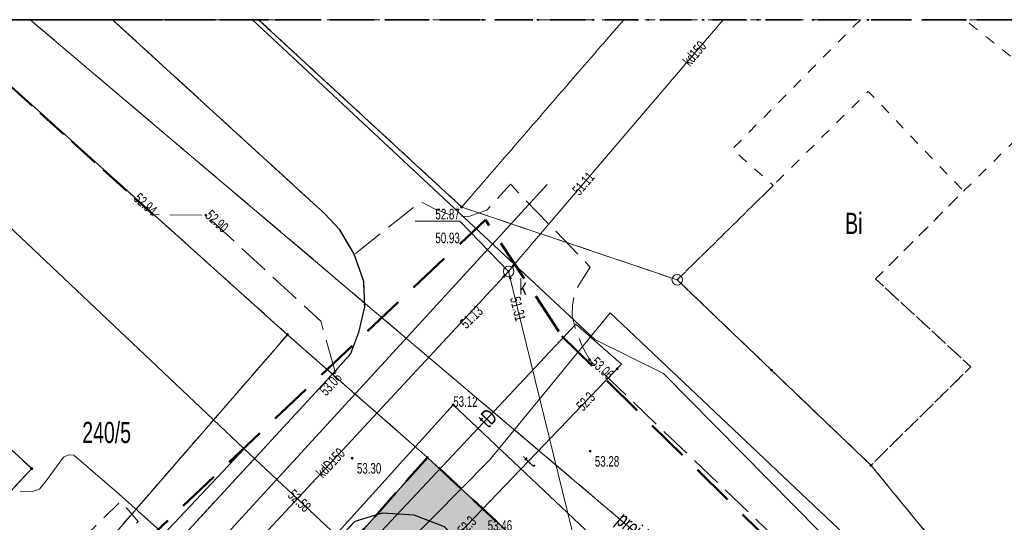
# Model space of a CAD drawing. Header units: metres. Extents: x 5507784 to 5508297, y 5948658 to 5948992.
# Tile 71 of 98: x 5508077 to 5508123, y 5948968 to 5948992. Entities that reach past the tile are written whole.
import ezdxf
from ezdxf.enums import TextEntityAlignment as Align

# ---------------------------------------------------------------- set-up
doc = ezdxf.new("R2010")
doc.units = ezdxf.units.M
for name, pattern in [('2', [0.9, 0.6, -0.3]), ('L_0_02', [0]), ('L_0_03', [1, 0.5, -0.5]), ('L_0_04', [1.5, 1, -0.5]), ('L_0_06', [2, 1.5, -0.5]), ('L_0_0C', [3, 2, -1]), ('L_0_4E', [2.5, 1.5, -1]), ('L_0_B1', [2.5, 1.5, -0.5, 0, -0.5])]:
    doc.linetypes.add(name, pattern=pattern)
doc.layers.get('0').update_dxf_attribs({"linetype": 'CONTINUOUS', "lineweight": 18})
for name, color, linetype, lineweight in [('1_granice_dzialek', 1, 'CONTINUOUS', 5), ('1_nawierzchnie', 253, 'CONTINUOUS', 5), ('EGB_DzialkaEwidencyjna', 7, 'L_0_02', 18), ('EGB_JednostkaEwidencyjna', 7, 'CONTINUOUS', 18), ('EGB_KonturUzytkuGruntowego', 96, 'L_0_03', 18), ('EGB_ObrebEwidencyjny', 7, 'CONTINUOUS', 18), ('EGB_PunktGraniczny', 7, 'CONTINUOUS', 18), ('GES_PrzewodElektroenergetyczny', 1, 'CONTINUOUS', 18), ('GES_PrzewodGazowy', 52, 'CONTINUOUS', 18), ('GES_PrzewodKanalizacyjny', 36, 'CONTINUOUS', 18), ('GES_PrzewodKanalizacyjny-Projektowany', 36, 'CONTINUOUS', 18), ('GES_PrzewodTelekomunikacyjny', 30, 'CONTINUOUS', 18), ('GES_PrzewodWodociagowy', 5, 'CONTINUOUS', 18), ('GES_Rzedna', 7, 'CONTINUOUS', 18), ('GES_UrzadzeniaSiecKanalizacyjna_P', 7, 'CONTINUOUS', 18), ('OT_Komunikacja', 7, 'CONTINUOUS', 18), ('OT_Rzedna', 7, 'CONTINUOUS', 18), ('OT_ZagospodarowanieTerenu', 7, 'CONTINUOUS', 18), ('OTKC', 7, 'CONTINUOUS', 13), ('OTKJ', 7, 'CONTINUOUS', 13), ('OTKK', 7, 'CONTINUOUS', 13), ('OTKU', 7, 'CONTINUOUS', 13), ('OTRS', 7, 'CONTINUOUS', 13), ('OTZK', 7, 'CONTINUOUS', 13), ('SUEP', 7, 'CONTINUOUS', 13), ('SUGP', 7, 'CONTINUOUS', 18), ('SUKP', 7, 'CONTINUOUS', 13), ('SUKS', 7, 'CONTINUOUS', 13), ('SUTP', 7, 'CONTINUOUS', 13), ('SUWP', 7, 'CONTINUOUS', 13), ('Zakres', 5, 'L_0_0C', 50)]:
    doc.layers.add(name, color=color, linetype=linetype, lineweight=lineweight)
doc.styles.get("Standard").update_dxf_attribs({"font": 'arial.ttf'})
pattern_1 = [(45, (193.67899, 0), (-0.0220970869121, 0.06629126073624), [0, -0.0625])]

# ---------------------------------------------------------------- blocks, each defined once
blk = doc.blocks.new('L_0_02_2')
at = {"color": 0}
blk.add_point((0, 0), dxfattribs=at)
blk = doc.blocks.new('L_0_02_1')
at = {"color": 0}
blk.add_point((0, 0), dxfattribs=at)
blk = doc.blocks.new('EGPG_N')
at = {"linetype": 'Continuous', "lineweight": 13}
blk.add_hatch(color=0, dxfattribs=at).paths.add_polyline_path([(0, -0.1, 1), (0, 0.1, 1)])
at = {"color": 0, "linetype": 'Continuous', "lineweight": 13}
blk.add_circle((0, 0), 0.1, dxfattribs=at)
blk = doc.blocks.new('EGPG_S')
at = {"color": 0, "linetype": 'Continuous', "lineweight": 18}
blk.add_circle((0, 0), 0.5, dxfattribs=at)
blk = doc.blocks.new('SUPS01_07')
at = {"linetype": 'Continuous', "lineweight": 13}
blk.add_hatch(color=0, dxfattribs=at).paths.add_polyline_path([(0, -0.091, 1), (0, 0.091, 1)])
at = {"color": 0, "linetype": 'Continuous', "lineweight": 13}
blk.add_circle((0, 0), 0.0906, dxfattribs=at)
blk = doc.blocks.new('SUPS01_05')
at = {"linetype": 'Continuous', "lineweight": 13}
blk.add_hatch(color=0, dxfattribs=at).paths.add_polyline_path([(0, -0.091, 1), (0, 0.091, 1)])
at = {"color": 0, "linetype": 'Continuous', "lineweight": 13}
blk.add_circle((0, 0), 0.0906, dxfattribs=at)
blk = doc.blocks.new('SUKS')
at = {"color": 0, "linetype": 'Continuous', "lineweight": 18}
blk.add_circle((0, 0), 0.5, dxfattribs=at)
blk = doc.blocks.new('OTRS')
at = {"linetype": 'Continuous', "lineweight": 13}
blk.add_hatch(color=0, dxfattribs=at).paths.add_polyline_path([(0, -0.091, 1), (0, 0.091, 1)])
at = {"color": 0, "linetype": 'Continuous', "lineweight": 13}
blk.add_circle((0, 0), 0.0906, dxfattribs=at)

msp = doc.modelspace()

# ---------------------------------------------------------------- hatches: boundary and pattern name
at = {"layer": '1_nawierzchnie', "linetype": 'Continuous', "ltscale": 0.5, "true_color": 0x636466}
h = msp.add_hatch(dxfattribs=at)
h.set_pattern_fill('DOTS', color=251, angle=45)
h.set_pattern_definition(pattern_1)
h.paths.add_polyline_path([(5508093.586, 5948968.211), (5508093.879, 5948968.3), (5508095.359, 5948968.21), (5508096.789, 5948967.65), (5508102.278, 5948962.233), (5508104.716, 5948959.828), (5508115.779, 5948948.91), (5508118.809, 5948949.798), (5508095.999, 5948970.92)])
h = msp.add_hatch(dxfattribs=at)
h.set_pattern_fill('DOTS', color=251, angle=45)
h.set_pattern_definition(pattern_1)
h.paths.add_polyline_path([(5508096.789, 5948967.65), (5508115.779, 5948948.91), (5508118.809, 5948949.798), (5508119.803, 5948948.877), (5508117.559, 5948948.02), (5508115.299, 5948947.38), (5508113.809, 5948948.78), (5508102.95, 5948959.643), (5508097.099, 5948965.52), (5508095.389, 5948965.76), (5508093.369, 5948966.3), (5508079.539, 5948951.092), (5508078.519, 5948949.97), (5508078.179, 5948947.7), (5508078.489, 5948945.49), (5508079.129, 5948944.94), (5508083.822, 5948936.413), (5508093.579, 5948919.427), (5508093.269, 5948919.1), (5508076.419, 5948948.94), (5508093.586, 5948968.211), (5508093.879, 5948968.3), (5508095.359, 5948968.21)])

# ---------------------------------------------------------------- linework, layer by layer
at = {"layer": '1_granice_dzialek', "color": 251, "linetype": '2', "lineweight": 50, "ltscale": 2.5, "true_color": 0x636466}
msp.add_lwpolyline([(5508076.419, 5948948.94), (5508093.269, 5948919.1), (5508120.729, 5948948.02), (5508095.999, 5948970.92)], close=True, dxfattribs=at)
at = {"layer": 'EGB_DzialkaEwidencyjna', "linetype": 'CONTINUOUS', "lineweight": 18}
for p, q in [((5508077.289, 5948970.39), (5508054.412, 5948991.6)), ((5508072.822, 5948991.6), (5508089.379, 5948976.72)), ((5508089.379, 5948976.72), (5508072.822, 5948991.6)), ((5508072.822, 5948991.6), (5508088.019, 5948991.6)), ((5508088.019, 5948991.6), (5508097.619, 5948982.75)), ((5508097.619, 5948982.75), (5508107.809, 5948979.31)), ((5508107.809, 5948979.31), (5508112.269, 5948975.04)), ((5508089.379, 5948976.72), (5508069.649, 5948953.99)), ((5508069.649, 5948953.99), (5508089.379, 5948976.72)), ((5508089.379, 5948976.72), (5508095.999, 5948970.92)), ((5508095.999, 5948970.92), (5508089.379, 5948976.72)), ((5508112.269, 5948975.04), (5508116.969, 5948970.55)), ((5508076.419, 5948948.94), (5508095.999, 5948970.92)), ((5508095.999, 5948970.92), (5508076.419, 5948948.94)), ((5508095.999, 5948970.92), (5508120.729, 5948948.02)), ((5508120.729, 5948948.02), (5508095.999, 5948970.92)), ((5508068.999, 5948961.51), (5508077.289, 5948970.39)), ((5508116.969, 5948970.55), (5508123.529, 5948962.57))]:
    msp.add_line(p, q, dxfattribs=at)
at = {"layer": 'EGB_JednostkaEwidencyjna', "color": 251, "linetype": 'L_0_B1', "lineweight": 35, "true_color": 0x636466, "flags": 128}
msp.add_lwpolyline([(5508041.979, 5948991.6), (5508149.679, 5948991.6), (5508149.379, 5948885), (5508040.179, 5948885)], close=True, dxfattribs=at)
at = {"layer": 'EGB_KonturUzytkuGruntowego', "color": 251, "linetype": 'L_0_03', "lineweight": 18, "true_color": 0x636466, "flags": 128}
for points in [[(5508041.895, 5948986.653), (5508068.999, 5948961.51), (5508077.289, 5948970.39), (5508054.412, 5948991.6), (5508072.822, 5948991.6), (5508089.379, 5948976.72), (5508069.649, 5948953.99), (5508049.679, 5948974.89), (5508041.823, 5948982.381)], [(5508068.999, 5948961.51), (5508041.895, 5948986.653), (5508041.979, 5948991.6), (5508054.412, 5948991.6), (5508077.289, 5948970.39)], [(5508088.019, 5948991.6), (5508097.619, 5948982.75), (5508107.809, 5948979.31), (5508112.269, 5948975.04), (5508116.969, 5948970.55), (5508123.529, 5948962.57), (5508127.629, 5948958.69), (5508131.619, 5948954.93), (5508135.639, 5948951.14), (5508139.769, 5948947.24), (5508149.528, 5948938.036), (5508149.48, 5948920.855), (5508147.879, 5948922.48), (5508120.729, 5948948.02), (5508095.999, 5948970.92), (5508089.379, 5948976.72), (5508072.822, 5948991.6)], [(5508105.282, 5948991.6), (5508097.619, 5948982.75), (5508088.019, 5948991.6)], [(5508116.47, 5948991.6), (5508110.419, 5948985.49), (5508112.349, 5948983.77), (5508107.809, 5948979.31), (5508097.619, 5948982.75), (5508105.282, 5948991.6)], [(5508149.679, 5948991.6), (5508149.62, 5948970.529), (5508136.169, 5948959.8), (5508132.149, 5948963.55), (5508127.979, 5948967.42), (5508123.529, 5948962.57), (5508116.969, 5948970.55), (5508121.689, 5948975.2), (5508117.189, 5948979.35), (5508121.349, 5948983.5), (5508125.919, 5948988.01), (5508127.349, 5948989.43), (5508129.313, 5948991.6)], [(5508125.919, 5948988.01), (5508121.397, 5948991.6), (5508124.597, 5948991.6), (5508127.349, 5948989.43)], [(5508117.189, 5948979.35), (5508121.689, 5948975.2), (5508116.969, 5948970.55), (5508112.269, 5948975.04), (5508107.809, 5948979.31), (5508112.349, 5948983.77), (5508116.839, 5948988.21), (5508121.349, 5948983.5)], [(5508041.823, 5948982.381), (5508049.679, 5948974.89), (5508069.649, 5948953.99), (5508089.379, 5948976.72), (5508095.999, 5948970.92), (5508076.419, 5948948.94), (5508093.269, 5948919.1), (5508108.689, 5948894.29), (5508113.689, 5948887.7), (5508116.241, 5948885), (5508089.093, 5948885), (5508067.769, 5948925.56), (5508058.569, 5948942.39), (5508043.139, 5948961.95), (5508041.504, 5948963.462)]]:
    msp.add_lwpolyline(points, close=True, dxfattribs=at)
at = {"layer": 'EGB_ObrebEwidencyjny', "color": 251, "linetype": 'L_0_4E', "lineweight": 35, "true_color": 0x636466, "flags": 128}
msp.add_lwpolyline([(5508041.979, 5948991.6), (5508149.679, 5948991.6), (5508149.379, 5948885), (5508040.179, 5948885)], close=True, dxfattribs=at)
at = {"layer": 'EGB_PunktGraniczny', "color": 251, "true_color": 0x636466}
for p in [(5508097.619, 5948982.75), (5508107.809, 5948979.31), (5508089.379, 5948976.72), (5508112.269, 5948975.04), (5508095.999, 5948970.92), (5508077.289, 5948970.39), (5508116.969, 5948970.55)]:
    msp.add_point(p, dxfattribs=at)
at = {"layer": 'GES_PrzewodElektroenergetyczny', "color": 251, "linetype": 'Continuous', "lineweight": 18, "true_color": 0x636466, "flags": 128}
for points in [[(5508149.513, 5948932.657), (5508145.789, 5948936.43), (5508137.679, 5948944.62), (5508136.789, 5948945.71), (5508129.749, 5948952.92), (5508118.269, 5948963.64), (5508107.159, 5948974.89), (5508103.909, 5948976.49), (5508087.725, 5948991.6)], [(5508086.679, 5948961.73), (5508097.219, 5948973.41), (5508121.699, 5948950.28), (5508139.269, 5948933.49)], [(5508076.749, 5948969.32), (5508077.329, 5948969.31), (5508077.659, 5948969.42), (5508077.979, 5948969.82), (5508078.799, 5948970.94), (5508079.039, 5948971.05), (5508079.289, 5948971.03), (5508081.419, 5948969.18), (5508096.829, 5948955.42), (5508108.059, 5948944.49), (5508108.039, 5948944.27), (5508106.999, 5948943.13), (5508107.049, 5948942.87), (5508108.949, 5948941.1)]]:
    msp.add_lwpolyline(points, dxfattribs=at)
at = {"layer": 'GES_PrzewodGazowy', "color": 251, "linetype": 'Continuous', "lineweight": 18, "true_color": 0x636466, "flags": 128}
for points in [[(5508065.891, 5948991.6), (5508087.339, 5948971.33)], [(5508087.339, 5948971.33), (5508072.569, 5948955.67), (5508071.879, 5948954.94)], [(5508087.339, 5948971.33), (5508093.759, 5948965.29), (5508095.199, 5948962.88), (5508095.399, 5948921.53), (5508102.329, 5948909.51), (5508109.379, 5948897.28), (5508106.029, 5948895.36), (5508112.001, 5948885)]]:
    msp.add_lwpolyline(points, dxfattribs=at)
at = {"layer": 'GES_PrzewodKanalizacyjny', "color": 251, "linetype": 'Continuous', "lineweight": 18, "true_color": 0x636466, "flags": 128}
for points in [[(5508099.839, 5948979.71), (5508100.059, 5948979.97), (5508109.986, 5948991.6)], [(5508099.839, 5948979.71), (5508087.849, 5948966.82)], [(5508099.839, 5948979.71), (5508111.549, 5948931.97)]]:
    msp.add_lwpolyline(points, dxfattribs=at)
at = {"layer": 'GES_PrzewodKanalizacyjny-Projektowany', "color": 251, "linetype": 'L_0_06', "lineweight": 18, "true_color": 0x636466, "flags": 128}
msp.add_lwpolyline([(5508077.216, 5948991.6), (5508104.819, 5948968.24), (5508110.979, 5948963.04)], dxfattribs=at)
at = {"layer": 'GES_PrzewodTelekomunikacyjny', "color": 251, "linetype": 'Continuous', "lineweight": 18, "true_color": 0x636466, "flags": 128}
for points in [[(5508138.459, 5948945.78), (5508104.639, 5948977.75), (5508098.929, 5948970.79), (5508080.399, 5948952.05)], [(5508076.249, 5948948.28), (5508081.679, 5948954.5), (5508103.009, 5948977.22), (5508105.169, 5948975.32)], [(5508105.169, 5948975.32), (5508096.749, 5948966.54)]]:
    msp.add_lwpolyline(points, dxfattribs=at)
at = {"layer": 'GES_PrzewodWodociagowy', "color": 251, "linetype": 'Continuous', "lineweight": 18, "true_color": 0x636466, "flags": 128}
msp.add_lwpolyline([(5508069.319, 5948948.58), (5508101.659, 5948983.82)], dxfattribs=at)
at = {"layer": 'GES_Rzedna', "color": 251, "linetype": 'Continuous', "lineweight": 13, "true_color": 0x636466, "flags": 128}
msp.add_lwpolyline([(5508095.42, 5948982.077), (5508097.529, 5948982.077), (5508099.839, 5948979.71)], dxfattribs=at)
at = {"layer": 'OT_Komunikacja', "color": 251, "linetype": 'L_0_06', "lineweight": 18, "true_color": 0x636466, "flags": 128}
for points in [[(5508081.116, 5948991.6), (5508091.149, 5948982.43), (5508091.829, 5948981.7), (5508092.529, 5948980.51), (5508092.979, 5948979.24), (5508093.019, 5948978.03), (5508092.739, 5948976.82), (5508092.369, 5948975.82), (5508091.629, 5948974.98), (5508090.959, 5948977.35), (5508085.529, 5948982.36), (5508082.999, 5948982.39), (5508072.785, 5948991.6)], [(5508149.492, 5948925.142), (5508148.859, 5948924.54), (5508139.219, 5948933.77), (5508137.159, 5948935.62), (5508135.059, 5948937.57), (5508121.719, 5948950.65), (5508115.779, 5948948.91), (5508096.789, 5948967.65), (5508095.359, 5948968.21), (5508093.879, 5948968.3), (5508092.589, 5948967.91), (5508086.679, 5948961.73), (5508075.429, 5948949.71), (5508070.139, 5948953.58), (5508071.409, 5948953.94), (5508072.909, 5948954.73), (5508091.629, 5948974.98), (5508092.369, 5948975.82), (5508092.739, 5948976.82), (5508093.019, 5948978.03), (5508092.979, 5948979.24), (5508092.529, 5948980.51), (5508095.689, 5948983), (5508096.359, 5948982.65), (5508097.149, 5948982.35), (5508097.949, 5948982.3), (5508098.809, 5948982.6), (5508099.919, 5948983.83), (5508103.699, 5948979.91), (5508103.199, 5948979.14), (5508102.959, 5948978.69), (5508102.859, 5948978.12), (5508102.839, 5948977.61), (5508102.969, 5948977.09), (5508103.329, 5948976.14), (5508103.659, 5948975.54), (5508103.759, 5948975.42), (5508119.489, 5948960.39), (5508143.109, 5948937.76), (5508149.51, 5948931.665)]]:
    msp.add_lwpolyline(points, close=True, dxfattribs=at)
at = {"layer": 'OT_Komunikacja', "color": 251, "linetype": 'Continuous', "lineweight": 25, "true_color": 0x636466, "flags": 128}
for points in [[(5508081.116, 5948991.6), (5508091.149, 5948982.43), (5508091.829, 5948981.7), (5508092.529, 5948980.51), (5508092.979, 5948979.24), (5508093.019, 5948978.03), (5508092.739, 5948976.82), (5508092.369, 5948975.82), (5508091.629, 5948974.98)], [(5508070.139, 5948953.58), (5508071.409, 5948953.94), (5508072.909, 5948954.73), (5508091.629, 5948974.98)], [(5508086.679, 5948961.73), (5508092.589, 5948967.91), (5508093.879, 5948968.3), (5508095.359, 5948968.21), (5508096.789, 5948967.65), (5508115.779, 5948948.91), (5508121.719, 5948950.65), (5508135.059, 5948937.57)]]:
    msp.add_lwpolyline(points, dxfattribs=at)
at = {"layer": 'OT_Komunikacja', "color": 251, "linetype": 'L_0_04', "lineweight": 18, "true_color": 0x636466, "flags": 128}
msp.add_lwpolyline([(5508132.409, 5948935.45), (5508133.319, 5948937.07), (5508121.629, 5948948.22), (5508120.829, 5948949.25), (5508117.559, 5948948.02), (5508113.809, 5948948.78), (5508111.669, 5948950.96), (5508110.499, 5948952.06), (5508097.099, 5948965.52), (5508095.389, 5948965.76), (5508093.369, 5948966.3), (5508090.899, 5948963.62), (5508089.489, 5948962.06), (5508088.209, 5948960.63), (5508078.519, 5948949.97), (5508078.179, 5948947.7), (5508075.429, 5948949.71), (5508086.679, 5948961.73), (5508092.589, 5948967.91), (5508093.879, 5948968.3), (5508095.359, 5948968.21), (5508096.789, 5948967.65), (5508115.779, 5948948.91), (5508121.719, 5948950.65), (5508135.059, 5948937.57), (5508137.159, 5948935.62), (5508139.219, 5948933.77), (5508137.639, 5948933.07), (5508135.599, 5948932.26)], close=True, dxfattribs=at)
at = {"layer": 'OT_Rzedna', "color": 251, "true_color": 0x636466}
for p in [(5508103.689, 5948971.21), (5508092.439, 5948970.88)]:
    msp.add_point(p, dxfattribs=at)
at = {"layer": 'OT_ZagospodarowanieTerenu', "color": 251, "linetype": 'L_0_04', "lineweight": 18, "true_color": 0x636466, "flags": 128}
msp.add_lwpolyline([(5508078.879, 5948964.17), (5508072.309, 5948957.1), (5508070.029, 5948957.53), (5508067.429, 5948958.37), (5508065.369, 5948959.39), (5508063.369, 5948960.54), (5508064.619, 5948960.74), (5508069.769, 5948958.76), (5508073.849, 5948961.42), (5508081.499, 5948968.84), (5508082.329, 5948967.9)], close=True, dxfattribs=at)
at = {"layer": 'OTKC', "color": 251, "linetype": 'L_0_04', "lineweight": 18, "true_color": 0x636466, "flags": 128}
msp.add_lwpolyline([(5508132.409, 5948935.45), (5508133.319, 5948937.07), (5508121.629, 5948948.22), (5508120.829, 5948949.25), (5508117.559, 5948948.02), (5508113.809, 5948948.78), (5508111.669, 5948950.96), (5508110.499, 5948952.06), (5508097.099, 5948965.52), (5508095.389, 5948965.76), (5508093.369, 5948966.3), (5508090.899, 5948963.62), (5508089.489, 5948962.06), (5508088.209, 5948960.63), (5508078.519, 5948949.97), (5508078.179, 5948947.7), (5508075.429, 5948949.71), (5508086.679, 5948961.73), (5508092.589, 5948967.91), (5508093.879, 5948968.3), (5508095.359, 5948968.21), (5508096.789, 5948967.65), (5508115.779, 5948948.91), (5508121.719, 5948950.65), (5508135.059, 5948937.57), (5508137.159, 5948935.62), (5508139.219, 5948933.77), (5508137.639, 5948933.07), (5508135.599, 5948932.26)], close=True, dxfattribs=at)
at = {"layer": 'OTKJ', "color": 251, "linetype": 'L_0_06', "lineweight": 18, "true_color": 0x636466, "flags": 128}
msp.add_lwpolyline([(5508149.492, 5948925.142), (5508148.859, 5948924.54), (5508139.219, 5948933.77), (5508137.159, 5948935.62), (5508135.059, 5948937.57), (5508121.719, 5948950.65), (5508115.779, 5948948.91), (5508096.789, 5948967.65), (5508095.359, 5948968.21), (5508093.879, 5948968.3), (5508092.589, 5948967.91), (5508086.679, 5948961.73), (5508075.429, 5948949.71), (5508070.139, 5948953.58), (5508071.409, 5948953.94), (5508072.909, 5948954.73), (5508091.629, 5948974.98), (5508092.369, 5948975.82), (5508092.739, 5948976.82), (5508093.019, 5948978.03), (5508092.979, 5948979.24), (5508092.529, 5948980.51), (5508095.689, 5948983), (5508096.359, 5948982.65), (5508097.149, 5948982.35), (5508097.949, 5948982.3), (5508098.809, 5948982.6), (5508099.919, 5948983.83), (5508103.699, 5948979.91), (5508103.199, 5948979.14), (5508102.959, 5948978.69), (5508102.859, 5948978.12), (5508102.839, 5948977.61), (5508102.969, 5948977.09), (5508103.329, 5948976.14), (5508103.659, 5948975.54), (5508103.759, 5948975.42), (5508119.489, 5948960.39), (5508143.109, 5948937.76), (5508149.51, 5948931.665)], close=True, dxfattribs=at)
at = {"layer": 'OTKK', "color": 251, "linetype": 'Continuous', "lineweight": 25, "true_color": 0x636466, "flags": 128}
for points in [[(5508081.116, 5948991.6), (5508091.149, 5948982.43), (5508091.829, 5948981.7), (5508092.529, 5948980.51), (5508092.979, 5948979.24), (5508093.019, 5948978.03), (5508092.739, 5948976.82), (5508092.369, 5948975.82), (5508091.629, 5948974.98)], [(5508070.139, 5948953.58), (5508071.409, 5948953.94), (5508072.909, 5948954.73), (5508091.629, 5948974.98)], [(5508086.679, 5948961.73), (5508092.589, 5948967.91), (5508093.879, 5948968.3), (5508095.359, 5948968.21), (5508096.789, 5948967.65), (5508115.779, 5948948.91), (5508121.719, 5948950.65), (5508135.059, 5948937.57)]]:
    msp.add_lwpolyline(points, dxfattribs=at)
at = {"layer": 'OTKU', "color": 251, "linetype": 'L_0_06', "lineweight": 18, "true_color": 0x636466, "flags": 128}
msp.add_lwpolyline([(5508081.116, 5948991.6), (5508091.149, 5948982.43), (5508091.829, 5948981.7), (5508092.529, 5948980.51), (5508092.979, 5948979.24), (5508093.019, 5948978.03), (5508092.739, 5948976.82), (5508092.369, 5948975.82), (5508091.629, 5948974.98), (5508090.959, 5948977.35), (5508085.529, 5948982.36), (5508082.999, 5948982.39), (5508072.785, 5948991.6)], close=True, dxfattribs=at)
at = {"layer": 'OTZK', "color": 251, "linetype": 'L_0_04', "lineweight": 18, "true_color": 0x636466, "flags": 128}
msp.add_lwpolyline([(5508078.879, 5948964.17), (5508072.309, 5948957.1), (5508070.029, 5948957.53), (5508067.429, 5948958.37), (5508065.369, 5948959.39), (5508063.369, 5948960.54), (5508064.619, 5948960.74), (5508069.769, 5948958.76), (5508073.849, 5948961.42), (5508081.499, 5948968.84), (5508082.329, 5948967.9)], close=True, dxfattribs=at)
at = {"layer": 'SUEP', "color": 251, "linetype": 'Continuous', "lineweight": 18, "true_color": 0x636466, "flags": 128}
for points in [[(5508149.513, 5948932.657), (5508145.789, 5948936.43), (5508137.679, 5948944.62), (5508136.789, 5948945.71), (5508129.749, 5948952.92), (5508118.269, 5948963.64), (5508107.159, 5948974.89), (5508103.909, 5948976.49), (5508087.725, 5948991.6)], [(5508086.679, 5948961.73), (5508097.219, 5948973.41), (5508121.699, 5948950.28), (5508139.269, 5948933.49)], [(5508076.749, 5948969.32), (5508077.329, 5948969.31), (5508077.659, 5948969.42), (5508077.979, 5948969.82), (5508078.799, 5948970.94), (5508079.039, 5948971.05), (5508079.289, 5948971.03), (5508081.419, 5948969.18), (5508096.829, 5948955.42), (5508108.059, 5948944.49), (5508108.039, 5948944.27), (5508106.999, 5948943.13), (5508107.049, 5948942.87), (5508108.949, 5948941.1)]]:
    msp.add_lwpolyline(points, dxfattribs=at)
at = {"layer": 'SUGP', "color": 251, "linetype": 'Continuous', "lineweight": 18, "true_color": 0x636466, "flags": 128}
for points in [[(5508065.891, 5948991.6), (5508087.339, 5948971.33)], [(5508087.339, 5948971.33), (5508072.569, 5948955.67), (5508071.879, 5948954.94)], [(5508087.339, 5948971.33), (5508093.759, 5948965.29), (5508095.199, 5948962.88), (5508095.399, 5948921.53), (5508102.329, 5948909.51), (5508109.379, 5948897.28), (5508106.029, 5948895.36), (5508112.001, 5948885)]]:
    msp.add_lwpolyline(points, dxfattribs=at)
at = {"layer": 'SUKP', "color": 251, "linetype": 'Continuous', "lineweight": 18, "true_color": 0x636466, "flags": 128}
for points in [[(5508077.216, 5948991.6), (5508104.819, 5948968.24), (5508110.979, 5948963.04)], [(5508099.839, 5948979.71), (5508100.059, 5948979.97), (5508109.986, 5948991.6)], [(5508099.839, 5948979.71), (5508087.849, 5948966.82)], [(5508099.839, 5948979.71), (5508111.549, 5948931.97)]]:
    msp.add_lwpolyline(points, dxfattribs=at)
at = {"layer": 'SUTP', "color": 251, "linetype": 'Continuous', "lineweight": 18, "true_color": 0x636466, "flags": 128}
for points in [[(5508138.459, 5948945.78), (5508104.639, 5948977.75), (5508098.929, 5948970.79), (5508080.399, 5948952.05)], [(5508076.249, 5948948.28), (5508081.679, 5948954.5), (5508103.009, 5948977.22), (5508105.169, 5948975.32)], [(5508105.169, 5948975.32), (5508096.749, 5948966.54)]]:
    msp.add_lwpolyline(points, dxfattribs=at)
at = {"layer": 'SUWP', "color": 251, "linetype": 'Continuous', "lineweight": 18, "true_color": 0x636466, "flags": 128}
msp.add_lwpolyline([(5508069.319, 5948948.58), (5508101.659, 5948983.82)], dxfattribs=at)
at = {"layer": 'Zakres', "color": 251, "lineweight": 50, "true_color": 0x636466, "flags": 128}
msp.add_lwpolyline([(5508102.359, 5948976.65), (5508137.019, 5948942.46), (5508089.839, 5948894.25), (5508086.899, 5948900.57), (5508062.049, 5948947.46), (5508098.739, 5948982.15)], close=True, dxfattribs=at)

# ---------------------------------------------------------------- block references
at = {"layer": 'EGB_DzialkaEwidencyjna', "color": 251, "linetype": 'Continuous', "true_color": 0x636466}
for name, p, xscale, yscale, zscale, rotation in [('L_0_02_1', (5508088.019, 5948991.6), 0.5, 0.5, 0.5, 317.33), ('L_0_02_2', (5508088.019, 5948991.6), 0.5, 0.5, 0.5, 180), ('L_0_02_2', (5508097.619, 5948982.75), 0.5, 0.5, 0.5, 137.33), ('L_0_02_1', (5508097.619, 5948982.75), 0.5, 0.5, 0.5, 341.3500000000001), ('L_0_02_2', (5508107.809, 5948979.31), 0.4999999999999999, 0.4999999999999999, 0.4999999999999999, 161.35), ('L_0_02_1', (5508107.809, 5948979.31), 0.4999999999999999, 0.4999999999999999, 0.4999999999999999, 316.2500000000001), ('L_0_02_2', (5508089.379, 5948976.72), 0.5, 0.5, 0.5, 138.05), ('L_0_02_1', (5508089.379, 5948976.72), 0.5, 0.5, 0.5, 229.04), ('L_0_02_1', (5508089.379, 5948976.72), 0.5, 0.5, 0.5, 318.78), ('L_0_02_2', (5508089.379, 5948976.72), 0.5, 0.5, 0.5, 229.04), ('L_0_02_2', (5508089.379, 5948976.72), 0.5, 0.5, 0.5, 318.78), ('L_0_02_1', (5508089.379, 5948976.72), 0.5, 0.5, 0.5, 138.05), ('L_0_02_2', (5508112.269, 5948975.04), 0.5, 0.5, 0.5, 136.25), ('L_0_02_1', (5508112.269, 5948975.04), 0.5, 0.5, 0.5, 316.31), ('L_0_02_1', (5508095.999, 5948970.92), 0.5, 0.5, 0.5, 317.2), ('L_0_02_2', (5508095.999, 5948970.92), 0.5, 0.5, 0.5, 228.3099999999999), ('L_0_02_2', (5508095.999, 5948970.92), 0.5, 0.5, 0.5, 138.78), ('L_0_02_1', (5508095.999, 5948970.92), 0.5, 0.5, 0.5, 228.3099999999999), ('L_0_02_2', (5508095.999, 5948970.92), 0.5, 0.5, 0.5, 317.2), ('L_0_02_1', (5508095.999, 5948970.92), 0.5, 0.5, 0.5, 138.78), ('L_0_02_2', (5508077.289, 5948970.39), 0.5, 0.5, 0.5, 226.97), ('L_0_02_1', (5508077.289, 5948970.39), 0.4999999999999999, 0.4999999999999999, 0.4999999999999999, 137.16), ('L_0_02_2', (5508116.969, 5948970.55), 0.5, 0.5, 0.5, 136.31), ('L_0_02_1', (5508116.969, 5948970.55), 0.5, 0.5, 0.5, 309.4200000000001)]:
    msp.add_blockref(name, p, dxfattribs=dict(at, xscale=xscale, yscale=yscale, zscale=zscale, rotation=rotation))
at = {"layer": 'EGB_PunktGraniczny', "color": 251, "linetype": 'Continuous', "true_color": 0x636466, "xscale": 0.5, "yscale": 0.5, "zscale": 0.5}
for name, p in [('EGPG_N', (5508097.619, 5948982.75)), ('EGPG_S', (5508107.809, 5948979.31)), ('EGPG_N', (5508089.379, 5948976.72)), ('EGPG_N', (5508112.269, 5948975.04)), ('EGPG_N', (5508095.999, 5948970.92)), ('EGPG_N', (5508077.289, 5948970.39)), ('EGPG_N', (5508116.969, 5948970.55))]:
    msp.add_blockref(name, p, dxfattribs=at)
at = {"layer": 'GES_Rzedna', "color": 251, "linetype": 'Continuous', "true_color": 0x636466, "xscale": 0.5, "yscale": 0.5, "zscale": 0.5}
for name, p in [('SUPS01_05', (5508100.059, 5948979.97)), ('SUPS01_05', (5508099.839, 5948979.71)), ('SUPS01_05', (5508099.609, 5948979.47)), ('SUPS01_05', (5508099.919, 5948979.39)), ('SUPS01_07', (5508104.969, 5948975.11))]:
    msp.add_blockref(name, p, dxfattribs=at)
at = {"layer": 'GES_UrzadzeniaSiecKanalizacyjna_P', "color": 251, "linetype": 'Continuous', "true_color": 0x636466, "xscale": 0.5, "yscale": 0.5, "zscale": 0.5}
msp.add_blockref('SUKS', (5508099.839, 5948979.71), dxfattribs=at)
at = {"layer": 'OT_Rzedna', "color": 251, "linetype": 'Continuous', "true_color": 0x636466, "xscale": 0.5, "yscale": 0.5, "zscale": 0.5}
for p in [(5508082.999, 5948982.39), (5508085.529, 5948982.36), (5508103.659, 5948975.54), (5508091.629, 5948974.98), (5508097.219, 5948973.41), (5508103.689, 5948971.21), (5508092.439, 5948970.88)]:
    msp.add_blockref('OTRS', p, dxfattribs=at)
at = {"layer": 'OTRS', "color": 251, "linetype": 'Continuous', "true_color": 0x636466, "xscale": 0.5, "yscale": 0.5, "zscale": 0.5}
for p in [(5508082.999, 5948982.39), (5508085.529, 5948982.36), (5508103.659, 5948975.54), (5508091.629, 5948974.98), (5508097.219, 5948973.41)]:
    msp.add_blockref('OTRS', p, dxfattribs=at)
at = {"layer": 'SUKS', "color": 251, "linetype": 'Continuous', "true_color": 0x636466, "xscale": 0.5, "yscale": 0.5, "zscale": 0.5}
msp.add_blockref('SUKS', (5508099.839, 5948979.71), dxfattribs=at)

# ---------------------------------------------------------------- texts
at = {"layer": 'EGB_DzialkaEwidencyjna', "color": 251, "lineweight": 20, "true_color": 0x636466, "width": 0.66}
msp.add_text('240/5', height=1, dxfattribs=at).set_placement((5508079.679, 5948972.6), align=Align.TOP_LEFT)
at = {"layer": 'EGB_KonturUzytkuGruntowego', "color": 251, "lineweight": 20, "true_color": 0x636466, "width": 0.66}
msp.add_text('Bi', height=1, dxfattribs=at).set_placement((5508115.749, 5948981.177), align=Align.BOTTOM_LEFT)
at = {"layer": 'GES_PrzewodKanalizacyjny', "color": 251, "lineweight": 15, "true_color": 0x636466, "width": 0.66}
for s, rotation, p in [('kd150', 49.5, (5508108.219, 5948989.53)), ('kdD150', 47.1, (5508090.879, 5948970.08))]:
    msp.add_text(s, height=0.5, rotation=rotation, dxfattribs=at).set_placement(p, align=Align.MIDDLE_LEFT)
at = {"layer": 'GES_PrzewodKanalizacyjny-Projektowany', "color": 251, "lineweight": 15, "true_color": 0x636466, "width": 0.66}
msp.add_text('proj.k', height=0.75, rotation=319.8, dxfattribs=at).set_placement((5508104.719, 5948967.669), align=Align.BOTTOM_LEFT)
at = {"layer": 'GES_PrzewodTelekomunikacyjny', "color": 251, "lineweight": 15, "true_color": 0x636466, "width": 0.66}
for s, rotation, p in [('tD', 46.8, (5508098.609, 5948972.53)), ('t', 46.2, (5508100.709, 5948970.67))]:
    msp.add_text(s, height=0.75, rotation=rotation, dxfattribs=at).set_placement(p, align=Align.MIDDLE_LEFT)
at = {"layer": 'GES_Rzedna', "color": 251, "lineweight": 15, "true_color": 0x636466, "width": 0.66}
for s, rotation, p in [('51.11', 49.5, (5508102.999, 5948983.42)), ('51.31', 283.8, (5508100.139, 5948978.5)), ('52.3', 46.2, (5508103.169, 5948973.24)), ('52.58', 316.7, (5508089.529, 5948969.27)), ('52.3', 46.2, (5508097.549, 5948967.38))]:
    msp.add_text(s, height=0.5, rotation=rotation, dxfattribs=at).set_placement(p, align=Align.MIDDLE_LEFT)
for s, p in [('52.87', (5508097.529, 5948982.015)), ('50.93', (5508097.529, 5948980.89))]:
    msp.add_text(s, height=0.5, dxfattribs=at).set_placement(p, align=Align.BOTTOM_RIGHT)
msp.add_text('51.13', height=0.5, rotation=44.3, dxfattribs=at).set_placement((5508097.944, 5948976.861), align=Align.BOTTOM_LEFT)
msp.add_text('53.46', height=0.5, dxfattribs=at).set_placement((5508098.849, 5948967.305), align=Align.BOTTOM_LEFT)
at = {"layer": 'GES_UrzadzeniaSiecKanalizacyjna_P', "color": 251, "lineweight": 15, "true_color": 0x636466, "width": 0.66}
msp.add_text('k', height=0.75, dxfattribs=at).set_placement((5508100.339, 5948978.38), align=Align.BOTTOM_LEFT)
at = {"layer": 'OT_Rzedna', "color": 251, "lineweight": 15, "true_color": 0x636466, "width": 0.66}
msp.add_text('52.94', height=0.5, rotation=318, dxfattribs=at).set_placement((5508082.832, 5948982.204), align=Align.BOTTOM_RIGHT)
for s, rotation, p in [('52.90', 317.3, (5508085.359, 5948982.176)), ('53.06', 316.3, (5508103.586, 5948975.239))]:
    msp.add_text(s, height=0.5, rotation=rotation, dxfattribs=at).set_placement(p, align=Align.BOTTOM_LEFT)
msp.add_text('53.06', height=0.5, rotation=47.2, dxfattribs=at).set_placement((5508091.629, 5948974.98), align=Align.TOP_RIGHT)
msp.add_text('53.12', height=0.5, dxfattribs=at).set_placement((5508097.219, 5948973.16), align=Align.BOTTOM_LEFT)
for s, p in [('53.28', (5508103.914, 5948970.985)), ('53.30', (5508092.664, 5948970.655))]:
    msp.add_text(s, height=0.5, rotation=-360, dxfattribs=at).set_placement(p, align=Align.TOP_LEFT)

doc.saveas('drawing.dxf')
